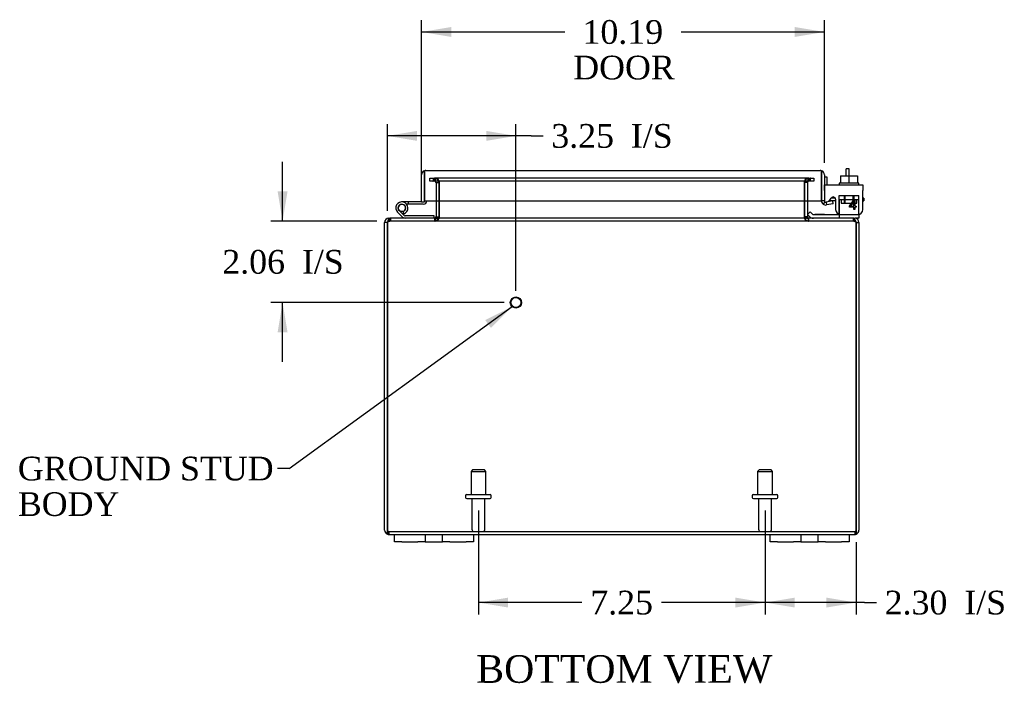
# Model space of a CAD drawing. Header units: inches. Extents: x 6 to 117, y 1 to 79.
# Tile 2 of 8: x 25 to 50, y 1 to 18. Entities that reach past the tile are written whole.
import ezdxf
from ezdxf.enums import TextEntityAlignment as Align

# ---------------------------------------------------------------- set-up
doc = ezdxf.new("R2010")
doc.units = ezdxf.units.IN
doc.header["$MEASUREMENT"] = 0
for name, color, linetype in [('COM40153-1', 7, 'CONTINUOUS'), ('COM40153-2', 7, 'CONTINUOUS'), ('COM42667', 7, 'CONTINUOUS'), ('COM42780', 7, 'CONTINUOUS'), ('COM48470', 7, 'CONTINUOUS'), ('COM71780-5', 7, 'CONTINUOUS'), ('DEFAULT', 7, 'CONTINUOUS'), ('FET07710', 7, 'CONTINUOUS'), ('HNG10620-16B', 7, 'CONTINUOUS'), ('HNG10620-16C', 7, 'CONTINUOUS'), ('HNG10620-16P', 7, 'CONTINUOUS'), ('SCC19011', 7, 'CONTINUOUS'), ('STD21878', 7, 'CONTINUOUS'), ('STD26094', 7, 'CONTINUOUS'), ('WAF25035', 7, 'CONTINUOUS')]:
    doc.layers.add(name, color=color, linetype=linetype)
doc.styles.add('SEACAD_TIMES_NEW_ROMAN', font='times.ttf')

# ---------------------------------------------------------------- blocks, each defined once
blk = doc.blocks.new('SEANNOT_GROUP1')
at = {"layer": 'DEFAULT', "linetype": 'Continuous'}
blk.add_hatch(color=136, dxfattribs=at).paths.add_polyline_path([(37.118, 10.136), (37.652, 10.678), (36.971, 10.338)])
at = {"layer": 'DEFAULT', "color": 136, "linetype": 'Continuous'}
blk.add_line((32.015, 6.58), (31.715, 6.58), dxfattribs=at)
blk.add_lwpolyline([(32.015, 6.58), (37.652, 10.678)], dxfattribs=at)
at = {"layer": 'DEFAULT', "color": 136, "linetype": 'Continuous', "style": 'SEACAD_TIMES_NEW_ROMAN'}
for s, p in [('GROUND STUD', (25.15, 6.88)), ('BODY', (25.15, 5.98))]:
    blk.add_text(s, height=0.6, dxfattribs=at).set_placement(p, align=Align.TOP_LEFT)
blk = doc.blocks.new('GDIMGGROUP7')
at = {"layer": 'DEFAULT', "linetype": 'Continuous'}
for points in [[(44.801, 3.064), (44.801, 3.314), (44.051, 3.189)], [(45.604, 3.064), (46.354, 3.189), (45.604, 3.314)]]:
    blk.add_hatch(color=136, dxfattribs=at).paths.add_polyline_path(points)
at = {"layer": 'DEFAULT', "color": 136, "linetype": 'Continuous'}
for p, q in [((44.051, 5.521), (44.051, 2.889)), ((46.354, 4.72), (46.354, 2.889)), ((46.566, 3.189), (44.051, 3.189)), ((46.566, 3.189), (46.866, 3.189))]:
    blk.add_line(p, q, dxfattribs=at)
at = {"layer": 'DEFAULT', "color": 136, "linetype": 'Continuous', "style": 'SEACAD_TIMES_NEW_ROMAN'}
for s, p in [('2.30', (47.076, 3.489)), ('I/S', (49.089, 3.489))]:
    blk.add_text(s, height=0.6, dxfattribs=at).set_placement(p, align=Align.TOP_LEFT)
blk = doc.blocks.new('GDIMGGROUP8')
at = {"layer": 'DEFAULT', "linetype": 'Continuous'}
for points in [[(37.551, 3.064), (37.551, 3.314), (36.801, 3.189)], [(43.301, 3.064), (44.051, 3.189), (43.301, 3.314)]]:
    blk.add_hatch(color=136, dxfattribs=at).paths.add_polyline_path(points)
at = {"layer": 'DEFAULT', "color": 136, "linetype": 'Continuous'}
for p, q in [((36.801, 5.521), (36.801, 2.889)), ((44.051, 5.521), (44.051, 2.889)), ((39.42, 3.189), (36.801, 3.189)), ((44.051, 3.189), (41.432, 3.189))]:
    blk.add_line(p, q, dxfattribs=at)
at = {"layer": 'DEFAULT', "color": 136, "linetype": 'Continuous', "style": 'SEACAD_TIMES_NEW_ROMAN'}
blk.add_text('7.25', height=0.6, dxfattribs=at).set_placement((39.63, 3.489), align=Align.TOP_LEFT)
blk = doc.blocks.new('GDIMGGROUP14')
at = {"layer": 'DEFAULT', "linetype": 'Continuous'}
for points in [[(31.722, 13.59), (31.847, 12.84), (31.972, 13.59)], [(31.722, 10.03), (31.972, 10.03), (31.847, 10.78)]]:
    blk.add_hatch(color=136, dxfattribs=at).paths.add_polyline_path(points)
at = {"layer": 'DEFAULT', "color": 136, "linetype": 'Continuous'}
for p, q in [((31.847, 12.84), (31.847, 14.34)), ((34.234, 12.84), (31.547, 12.84)), ((37.448, 10.78), (31.547, 10.78)), ((31.847, 9.28), (31.847, 10.78))]:
    blk.add_line(p, q, dxfattribs=at)
at = {"layer": 'DEFAULT', "color": 136, "linetype": 'Continuous', "style": 'SEACAD_TIMES_NEW_ROMAN'}
for s, p in [('2.06', (30.322, 12.11)), ('I/S', (32.335, 12.11))]:
    blk.add_text(s, height=0.6, dxfattribs=at).set_placement(p, align=Align.TOP_LEFT)
blk = doc.blocks.new('GDIMGGROUP15')
at = {"layer": 'DEFAULT', "linetype": 'Continuous'}
for points in [[(35.248, 15.121), (34.498, 14.996), (35.248, 14.871)], [(36.998, 15.121), (36.998, 14.871), (37.748, 14.996)]]:
    blk.add_hatch(color=136, dxfattribs=at).paths.add_polyline_path(points)
at = {"layer": 'DEFAULT', "color": 136, "linetype": 'Continuous'}
for p, q in [((34.498, 13.104), (34.498, 15.296)), ((37.748, 11.08), (37.748, 15.296)), ((38.134, 14.996), (34.498, 14.996)), ((38.134, 14.996), (38.434, 14.996))]:
    blk.add_line(p, q, dxfattribs=at)
at = {"layer": 'DEFAULT', "color": 136, "linetype": 'Continuous', "style": 'SEACAD_TIMES_NEW_ROMAN'}
for s, p in [('3.25', (38.644, 15.296)), ('I/S', (40.656, 15.296))]:
    blk.add_text(s, height=0.6, dxfattribs=at).set_placement(p, align=Align.TOP_LEFT)
blk = doc.blocks.new('GDIMGGROUP20')
at = {"layer": 'DEFAULT', "linetype": 'Continuous'}
for points in [[(36.113, 17.75), (35.363, 17.625), (36.113, 17.5)], [(44.801, 17.75), (44.801, 17.5), (45.551, 17.625)]]:
    blk.add_hatch(color=136, dxfattribs=at).paths.add_polyline_path(points)
at = {"layer": 'DEFAULT', "color": 136, "linetype": 'Continuous'}
for p, q in [((35.363, 13.971), (35.363, 17.925)), ((45.551, 14.314), (45.551, 17.925)), ((35.363, 17.625), (38.989, 17.625)), ((41.925, 17.625), (45.551, 17.625))]:
    blk.add_line(p, q, dxfattribs=at)
at = {"layer": 'DEFAULT', "color": 136, "linetype": 'Continuous', "style": 'SEACAD_TIMES_NEW_ROMAN'}
for s, p in [('10.19', (39.433, 17.925)), ('DOOR', (39.199, 17.025))]:
    blk.add_text(s, height=0.6, dxfattribs=at).set_placement(p, align=Align.TOP_LEFT)

msp = doc.modelspace()

# ---------------------------------------------------------------- linework, layer by layer
at = {"layer": 'COM40153-1', "color": 7}
for p, q in [((46.104, 13.984), (46.104, 14.162)), ((46.176, 14.162), (46.104, 14.162)), ((46.176, 13.984), (46.176, 14.162))]:
    msp.add_line(p, q, dxfattribs=at)
at = {"layer": 'COM40153-2', "color": 7}
for p, q in [((45.623, 13.95), (45.551, 13.95)), ((45.623, 13.758), (45.623, 13.95)), ((45.836, 13.35), (45.677, 13.35)), ((45.827, 13.422), (45.724, 13.422)), ((46.551, 13.422), (46.522, 13.422)), ((46.522, 13.35), (46.551, 13.35)), ((46.551, 13.422), (46.551, 13.35))]:
    msp.add_line(p, q, dxfattribs=at)
msp.add_arc((45.659, 13.458), 0.108, 180, 186.8545, dxfattribs=at)
at = {"layer": 'COM42667', "color": 7}
for p, q in [((45.552, 13.758), (46.522, 13.758)), ((45.552, 13.615), (45.552, 13.758)), ((46.522, 13.758), (46.522, 13.615)), ((45.552, 13.615), (45.552, 13.359)), ((46.522, 13.132), (46.522, 13.615)), ((45.666, 13.332), (45.725, 13.424)), ((45.836, 13.392), (45.836, 13.132)), ((46.185, 13.22), (46.3, 13.382)), ((46.185, 13.192), (46.185, 13.22)), ((46.294, 13.333), (46.215, 13.22)), ((46.215, 13.22), (46.294, 13.22)), ((46.294, 13.22), (46.294, 13.333)), ((46.3, 13.382), (46.325, 13.382)), ((46.325, 13.382), (46.325, 13.22)), ((46.325, 13.22), (46.358, 13.22)), ((46.358, 13.22), (46.358, 13.192)), ((46.294, 13.192), (46.185, 13.192)), ((46.294, 13.132), (46.294, 13.192)), ((46.325, 13.132), (46.294, 13.132)), ((46.358, 13.192), (46.325, 13.192)), ((46.325, 13.192), (46.325, 13.132))]:
    msp.add_line(p, q, dxfattribs=at)
for centre, radius, start, end in [((45.776, 13.392), 0.06, 0, 147.1545), ((45.612, 13.359), 0.06, 180, 202.199), ((45.961, 13.132), 0.125, 180, 270), ((46.397, 13.132), 0.125, 270, 0)]:
    msp.add_arc(centre, radius, start, end, dxfattribs=at)
at = {"layer": 'COM42780', "color": 7}
for p, q in [((45.923, 13.484), (46.423, 13.484)), ((45.923, 13.398), (45.923, 13.484)), ((46.048, 13.484), (46.048, 13.294)), ((46.066, 13.484), (46.066, 13.294)), ((46.279, 13.294), (46.279, 13.484)), ((46.298, 13.484), (46.298, 13.294)), ((46.423, 13.344), (46.423, 13.484)), ((45.922, 13.344), (45.923, 13.398)), ((45.923, 13.398), (45.923, 12.928)), ((45.923, 13.389), (46.423, 13.389)), ((45.978, 13.389), (45.978, 13.294)), ((45.978, 13.294), (46.368, 13.294)), ((46.368, 13.294), (46.368, 13.389)), ((46.423, 13.054), (46.423, 13.344)), ((45.123, 13.004), (45.19, 13.072)), ((45.123, 13.004), (45.173, 12.954)), ((45.19, 13.072), (45.241, 13.021)), ((45.274, 13.007), (46.173, 13.007)), ((45.308, 13.006), (45.308, 13.007)), ((45.368, 13.006), (45.308, 13.006)), ((45.368, 13.006), (45.368, 13.007)), ((45.396, 13.006), (45.368, 13.006)), ((45.396, 13.006), (45.396, 13.007)), ((45.558, 13.006), (45.396, 13.006)), ((45.509, 13.006), (45.509, 13.007)), ((45.558, 13.006), (45.558, 13.007)), ((46.173, 13.007), (46.423, 13.007)), ((46.423, 13.01), (46.423, 13.054)), ((46.423, 13.007), (46.423, 13.01)), ((46.423, 13.007), (46.423, 12.912)), ((46.423, 12.912), (46.318, 12.912))]:
    msp.add_line(p, q, dxfattribs=at)
for radius in [0.143, 0.048]:
    msp.add_arc((45.274, 13.055), radius, 225, 270, dxfattribs=at)
msp.add_ellipse((45.673, 14.012), major_axis=(0, -14.322), ratio=0.017455, start_param=1.503851, end_param=1.524085, dxfattribs=at)
for points, knots in [([(45.914, 13.007), (45.916, 13.007), (45.917, 13.008), (45.919, 13.012), (45.919, 13.013), (45.92, 13.014)], [0, 0, 0, 0, 0.25, 0.25, 0.3597521, 0.3597521, 0.3597521, 0.3597521]), ([(45.92, 13.014), (45.92, 13.014), (45.92, 13.015), (45.92, 13.017), (45.92, 13.018), (45.921, 13.025), (45.922, 13.03), (45.922, 13.042), (45.922, 13.048), (45.922, 13.054)], [0.3597521, 0.3597521, 0.3597521, 0.3597521, 0.375, 0.375, 0.5, 0.5, 0.75, 0.75, 1, 1, 1, 1]), ([(45.923, 12.928), (45.923, 12.922), (45.922, 12.919), (45.919, 12.913), (45.917, 12.912), (45.914, 12.912)], [0, 0, 0, 0, 0.5, 0.5, 1, 1, 1, 1])]:
    msp.add_open_spline(points, degree=3, knots=knots, dxfattribs=at)
at = {"layer": 'COM48470', "color": 7}
for p, q in [((35.571, 13.925), (35.647, 13.925)), ((35.571, 13.853), (35.571, 13.925)), ((35.647, 13.853), (35.571, 13.853)), ((35.647, 13.925), (35.655, 13.925)), ((35.647, 13.853), (35.655, 13.853)), ((35.655, 13.925), (35.7, 13.925)), ((35.655, 13.925), (35.655, 13.853)), ((35.7, 13.853), (35.655, 13.853)), ((35.693, 13.853), (35.693, 13.925)), ((45.152, 13.925), (35.7, 13.925)), ((45.152, 13.853), (35.7, 13.853)), ((35.711, 13.853), (35.711, 13.925)), ((35.729, 13.817), (35.801, 13.817)), ((35.729, 13.817), (35.729, 13.355)), ((35.801, 13.817), (35.801, 13.355)), ((35.814, 13.355), (35.814, 13.817)), ((45.038, 13.817), (45.038, 13.355)), ((45.123, 13.817), (45.051, 13.817)), ((45.051, 13.817), (45.051, 13.355)), ((45.123, 13.817), (45.123, 13.355)), ((45.141, 13.853), (45.141, 13.925)), ((45.152, 13.925), (45.197, 13.925)), ((45.197, 13.853), (45.152, 13.853)), ((45.159, 13.925), (45.159, 13.853)), ((45.205, 13.925), (45.197, 13.925)), ((45.197, 13.853), (45.197, 13.925)), ((45.205, 13.853), (45.197, 13.853)), ((45.205, 13.925), (45.281, 13.925)), ((45.281, 13.853), (45.205, 13.853)), ((45.281, 13.925), (45.281, 13.853)), ((35.729, 13.355), (35.729, 12.948)), ((35.801, 13.355), (35.801, 12.948)), ((35.814, 12.948), (35.814, 13.355)), ((45.038, 13.355), (45.038, 12.948)), ((45.051, 13.355), (45.051, 12.948)), ((45.123, 13.355), (45.123, 12.948)), ((34.426, 5.02), (34.426, 12.804)), ((34.498, 12.804), (34.426, 12.804)), ((34.498, 5.02), (34.498, 12.804)), ((34.498, 12.804), (34.498, 5.02)), ((34.534, 12.888), (34.534, 12.912)), ((34.534, 12.912), (34.558, 12.912)), ((34.534, 12.84), (34.534, 12.888)), ((34.534, 12.84), (34.558, 12.84)), ((34.558, 12.912), (34.558, 12.84)), ((34.558, 12.912), (34.56, 12.912)), ((34.558, 12.84), (34.56, 12.84)), ((34.56, 12.84), (34.56, 12.912)), ((46.292, 12.912), (34.56, 12.912)), ((46.292, 12.84), (34.56, 12.84)), ((34.576, 12.912), (34.576, 12.84)), ((35.693, 12.912), (35.693, 12.84)), ((35.711, 12.912), (35.711, 12.84)), ((35.729, 12.948), (35.801, 12.948)), ((45.123, 12.948), (45.051, 12.948)), ((45.141, 12.912), (45.141, 12.84)), ((45.159, 12.84), (45.159, 12.912)), ((46.276, 12.912), (46.276, 12.84)), ((46.292, 12.84), (46.292, 12.912)), ((46.292, 12.912), (46.294, 12.912)), ((46.292, 12.84), (46.294, 12.84)), ((46.294, 12.912), (46.294, 12.84)), ((46.294, 12.912), (46.318, 12.912)), ((46.294, 12.84), (46.318, 12.84)), ((46.318, 12.888), (46.318, 12.912)), ((46.318, 12.84), (46.318, 12.888)), ((46.354, 12.804), (46.426, 12.804)), ((46.354, 12.804), (46.354, 5.02)), ((46.354, 5.02), (46.354, 12.804)), ((46.426, 12.804), (46.426, 5.02)), ((34.498, 4.918), (34.498, 5.02)), ((34.498, 5.02), (34.498, 4.918)), ((34.534, 4.984), (46.318, 4.984)), ((34.534, 4.984), (34.534, 4.912)), ((46.318, 4.984), (46.318, 4.912)), ((46.354, 4.918), (46.354, 5.02)), ((46.354, 5.02), (46.354, 4.918)), ((34.534, 4.912), (34.676, 4.912)), ((36.676, 4.912), (44.176, 4.912)), ((46.176, 4.912), (46.318, 4.912))]:
    msp.add_line(p, q, dxfattribs=at)
for centre, radius, start, end in [((35.693, 13.817), 0.108, 0, 90), ((35.693, 13.817), 0.036, 0, 90), ((35.709, 13.819), 0.106, 358.8074, 88.6926), ((45.143, 13.819), 0.106, 91.3077, 181.1923), ((45.159, 13.817), 0.108, 90, 180), ((45.159, 13.817), 0.036, 90, 180), ((34.534, 12.804), 0.108, 90, 180), ((34.534, 12.804), 0.036, 141.2767, 180), ((34.534, 12.804), 0.036, 90, 141.2767), ((35.693, 12.948), 0.036, 270, 0), ((35.693, 12.948), 0.108, 270, 349.6016), ((35.709, 12.946), 0.106, 271.3077, 1.1923), ((35.693, 12.948), 0.108, 349.6016, 360), ((45.143, 12.946), 0.106, 178.8074, 268.6926), ((45.159, 12.948), 0.108, 180, 190.3994), ((45.159, 12.948), 0.108, 190.3994, 270), ((45.159, 12.948), 0.036, 180, 270), ((46.318, 12.804), 0.108, 0, 90), ((46.318, 12.804), 0.036, 38.7233, 90), ((46.318, 12.804), 0.036, 0, 38.7233), ((34.534, 5.02), 0.108, 180, 250.5288), ((34.534, 5.02), 0.036, 180, 270), ((46.318, 5.02), 0.036, 270, 0), ((46.318, 5.02), 0.108, 289.4712, 0), ((34.534, 5.02), 0.108, 250.5288, 270), ((46.318, 5.02), 0.108, 270, 289.4712)]:
    msp.add_arc(centre, radius, start, end, dxfattribs=at)
for centre, major_axis, start_param, end_param in [((34.534, 5.02), (0, 0.036), 1.570796, 3.141593), ((46.318, 5.02), (0, 0.036), 3.141593, 4.712389), ((34.534, 5.02), (0, 0.108), 2.801756, 3.141593), ((46.318, 5.02), (0, 0.108), 3.141593, 3.48143)]:
    msp.add_ellipse(centre, major_axis=major_axis, ratio=0.997813, start_param=start_param, end_param=end_param, dxfattribs=at)
for points, knots in [([(35.814, 13.817), (35.814, 13.819), (35.814, 13.821), (35.812, 13.824), (35.811, 13.826), (35.807, 13.831), (35.803, 13.833), (35.795, 13.838), (35.791, 13.84), (35.782, 13.843), (35.777, 13.845), (35.762, 13.849), (35.752, 13.85), (35.732, 13.853), (35.721, 13.853), (35.711, 13.853)], [0, 0, 0, 0, 0.0625, 0.0625, 0.125, 0.125, 0.25, 0.25, 0.375, 0.375, 0.5, 0.5, 0.75, 0.75, 1, 1, 1, 1]), ([(45.141, 13.853), (45.131, 13.853), (45.12, 13.853), (45.1, 13.85), (45.09, 13.849), (45.075, 13.845), (45.07, 13.843), (45.061, 13.84), (45.057, 13.838), (45.048, 13.833), (45.045, 13.831), (45.041, 13.826), (45.04, 13.824), (45.038, 13.821), (45.038, 13.819), (45.038, 13.817)], [0, 0, 0, 0, 0.25, 0.25, 0.5, 0.5, 0.625, 0.625, 0.75, 0.75, 0.875, 0.875, 0.9375, 0.9375, 1, 1, 1, 1]), ([(34.498, 12.804), (34.503, 12.818), (34.508, 12.832), (34.519, 12.859), (34.524, 12.87), (34.534, 12.89), (34.539, 12.898), (34.549, 12.909), (34.555, 12.912), (34.56, 12.912)], [0, 0, 0, 0, 0.25, 0.25, 0.5, 0.5, 0.75, 0.75, 1, 1, 1, 1]), ([(34.498, 12.804), (34.508, 12.814), (34.519, 12.823), (34.539, 12.836), (34.549, 12.84), (34.56, 12.84)], [0, 0, 0, 0, 0.5, 0.5, 1, 1, 1, 1]), ([(35.711, 12.912), (35.721, 12.912), (35.732, 12.913), (35.752, 12.915), (35.762, 12.917), (35.777, 12.92), (35.782, 12.922), (35.791, 12.925), (35.795, 12.927), (35.803, 12.932), (35.807, 12.934), (35.811, 12.939), (35.812, 12.941), (35.814, 12.944), (35.814, 12.946), (35.814, 12.948)], [0, 0, 0, 0, 0.25, 0.25, 0.5, 0.5, 0.625, 0.625, 0.75, 0.75, 0.875, 0.875, 0.9375, 0.9375, 1, 1, 1, 1]), ([(45.038, 12.948), (45.038, 12.946), (45.038, 12.944), (45.04, 12.941), (45.041, 12.939), (45.045, 12.934), (45.048, 12.932), (45.057, 12.927), (45.061, 12.925), (45.07, 12.922), (45.075, 12.92), (45.09, 12.917), (45.1, 12.915), (45.12, 12.913), (45.131, 12.912), (45.141, 12.912)], [0, 0, 0, 0, 0.0625, 0.0625, 0.125, 0.125, 0.25, 0.25, 0.375, 0.375, 0.5, 0.5, 0.75, 0.75, 1, 1, 1, 1]), ([(46.292, 12.912), (46.297, 12.912), (46.302, 12.909), (46.313, 12.898), (46.318, 12.89), (46.328, 12.87), (46.333, 12.859), (46.344, 12.832), (46.349, 12.818), (46.354, 12.804)], [0, 0, 0, 0, 0.25, 0.25, 0.5, 0.5, 0.75, 0.75, 1, 1, 1, 1]), ([(46.292, 12.84), (46.302, 12.84), (46.313, 12.836), (46.333, 12.823), (46.344, 12.814), (46.354, 12.804)], [0, 0, 0, 0, 0.5, 0.5, 1, 1, 1, 1])]:
    msp.add_open_spline(points, degree=3, knots=knots, dxfattribs=at)
at = {"layer": 'COM71780-5', "color": 7}
for p, q in [((35.363, 13.327), (35.363, 14.014)), ((35.435, 14.116), (35.435, 14.014)), ((35.435, 14.014), (35.435, 14.116)), ((35.435, 13.327), (35.435, 14.014)), ((35.435, 14.014), (35.435, 13.355)), ((35.471, 14.122), (45.443, 14.122)), ((45.479, 14.014), (45.479, 14.116)), ((45.479, 14.116), (45.479, 14.014)), ((45.479, 13.355), (45.479, 14.014)), ((45.479, 14.014), (45.479, 13.355)), ((45.551, 14.014), (45.551, 13.355)), ((35.363, 13.327), (35.435, 13.327)), ((35.435, 13.355), (45.479, 13.355)), ((45.551, 13.355), (45.479, 13.355)), ((45.564, 13.328), (45.518, 13.272)), ((45.763, 13.35), (45.593, 13.32)), ((45.593, 13.32), (45.606, 13.249)), ((45.776, 13.279), (45.606, 13.249)), ((45.776, 13.279), (45.763, 13.35))]:
    msp.add_line(p, q, dxfattribs=at)
for centre, radius, start, end in [((35.471, 14.014), 0.108, 109.4712, 180), ((35.471, 14.014), 0.108, 90, 109.4712), ((45.443, 14.014), 0.108, 70.5288, 90), ((45.443, 14.014), 0.108, 0, 70.5288), ((45.587, 13.355), 0.108, 180, 230), ((45.587, 13.355), 0.108, 230.0001, 279.9999), ((45.587, 13.355), 0.036, 180, 230), ((45.587, 13.355), 0.036, 230, 280)]:
    msp.add_arc(centre, radius, start, end, dxfattribs=at)
for centre, start_param, end_param in [((35.471, 14.014), 3.141593, 3.48143), ((45.443, 14.014), 2.801756, 3.141593)]:
    msp.add_ellipse(centre, major_axis=(0, -0.108), ratio=0.997813, start_param=start_param, end_param=end_param, dxfattribs=at)
at = {"layer": 'FET07710', "color": 7}
for p, q in [((34.676, 4.725), (34.676, 4.912)), ((34.676, 4.912), (34.863, 4.912)), ((34.863, 4.912), (35.27, 4.912)), ((35.27, 4.912), (35.457, 4.912)), ((35.457, 4.912), (35.675, 4.912)), ((35.457, 4.912), (35.457, 4.725)), ((35.675, 4.912), (35.676, 4.912)), ((35.676, 4.912), (35.894, 4.912)), ((35.894, 4.725), (35.894, 4.912)), ((35.894, 4.912), (36.081, 4.912)), ((36.081, 4.912), (36.488, 4.912)), ((36.488, 4.912), (36.676, 4.912)), ((36.676, 4.912), (36.676, 4.725)), ((44.176, 4.725), (44.176, 4.912)), ((44.176, 4.912), (44.363, 4.912)), ((44.363, 4.912), (44.77, 4.912)), ((44.77, 4.912), (44.957, 4.912)), ((44.957, 4.912), (45.175, 4.912)), ((44.957, 4.912), (44.957, 4.725)), ((45.175, 4.912), (45.176, 4.912)), ((45.176, 4.912), (45.394, 4.912)), ((45.394, 4.725), (45.394, 4.912)), ((45.394, 4.912), (45.581, 4.912)), ((45.581, 4.912), (45.988, 4.912)), ((45.988, 4.912), (46.176, 4.912)), ((46.176, 4.912), (46.176, 4.725)), ((34.863, 4.725), (34.676, 4.725)), ((34.863, 4.725), (35.27, 4.725)), ((35.457, 4.725), (35.27, 4.725)), ((35.457, 4.725), (35.675, 4.725)), ((35.675, 4.725), (35.676, 4.725)), ((35.676, 4.725), (35.894, 4.725)), ((36.081, 4.725), (35.894, 4.725)), ((36.081, 4.725), (36.488, 4.725)), ((36.676, 4.725), (36.488, 4.725)), ((44.363, 4.725), (44.176, 4.725)), ((44.363, 4.725), (44.77, 4.725)), ((44.957, 4.725), (44.77, 4.725)), ((44.957, 4.725), (45.175, 4.725)), ((45.175, 4.725), (45.176, 4.725)), ((45.176, 4.725), (45.394, 4.725)), ((45.581, 4.725), (45.394, 4.725)), ((45.581, 4.725), (45.988, 4.725)), ((46.176, 4.725), (45.988, 4.725))]:
    msp.add_line(p, q, dxfattribs=at)
at = {"layer": 'HNG10620-16B', "color": 7}
for p, q in [((34.883, 12.938), (34.756, 13.065)), ((34.925, 12.981), (34.799, 13.107)), ((34.91, 13.026), (34.893, 13.084)), ((35.681, 12.972), (34.946, 12.972)), ((35.681, 12.912), (35.681, 12.972))]:
    msp.add_line(p, q, dxfattribs=at)
for centre, radius, start, end in [((34.865, 13.173), 0.154, 287.1819, 225), ((34.865, 13.173), 0.0938, 287.1819, 225), ((34.946, 13.001), 0.029, 225, 270), ((34.946, 13.001), 0.089, 225, 270)]:
    msp.add_arc(centre, radius, start, end, dxfattribs=at)
at = {"layer": 'HNG10620-16C', "color": 7}
for p, q in [((35.435, 13.807), (35.435, 13.807)), ((35.019, 13.327), (34.865, 13.327)), ((35.019, 13.267), (34.987, 13.267)), ((35.363, 13.327), (35.019, 13.327)), ((35.019, 13.327), (35.019, 13.267)), ((35.406, 13.267), (35.019, 13.267))]:
    msp.add_line(p, q, dxfattribs=at)
for centre, radius, start, end in [((35.406, 13.356), 0.089, 270, 0), ((34.865, 13.173), 0.154, 277.4281, 287.1819)]:
    msp.add_arc(centre, radius, start, end, dxfattribs=at)
at = {"layer": 'HNG10620-16P', "color": 7}
msp.add_circle((34.865, 13.173), 0.0938, dxfattribs=at)
at = {"layer": 'SCC19011', "color": 7}
for p, q in [((45.958, 13.984), (45.958, 13.803)), ((45.958, 13.984), (46.173, 13.984)), ((46.173, 13.984), (46.173, 13.803)), ((46.173, 13.984), (46.388, 13.984)), ((46.388, 13.984), (46.388, 13.803))]:
    msp.add_line(p, q, dxfattribs=at)
at = {"layer": 'STD21878', "color": 7}
for radius in [0.141, 0.125]:
    msp.add_circle((37.748, 10.78), radius, dxfattribs=at)
at = {"layer": 'STD26094', "color": 7}
for p, q in [((36.651, 6.546), (36.613, 6.509)), ((36.613, 6.509), (36.988, 6.509)), ((36.613, 6.509), (36.613, 5.921)), ((36.951, 6.546), (36.651, 6.546)), ((36.988, 6.509), (36.951, 6.546)), ((36.988, 5.921), (36.988, 6.509)), ((43.901, 6.546), (43.863, 6.509)), ((43.863, 6.509), (44.238, 6.509)), ((43.863, 6.509), (43.863, 5.921)), ((44.201, 6.546), (43.901, 6.546)), ((44.238, 6.509), (44.201, 6.546)), ((44.238, 5.921), (44.238, 6.509)), ((36.476, 5.891), (36.476, 5.851)), ((36.506, 5.921), (37.096, 5.921)), ((36.506, 5.821), (37.096, 5.821)), ((36.636, 5.821), (36.636, 5.044)), ((36.966, 5.044), (36.966, 5.821)), ((37.126, 5.851), (37.126, 5.891)), ((43.726, 5.891), (43.726, 5.851)), ((43.756, 5.921), (44.346, 5.921)), ((43.756, 5.821), (44.346, 5.821)), ((43.886, 5.821), (43.886, 5.044)), ((44.216, 5.044), (44.216, 5.821)), ((44.376, 5.851), (44.376, 5.891))]:
    msp.add_line(p, q, dxfattribs=at)
for centre, radius, start, end in [((36.506, 5.891), 0.03, 90, 180), ((36.506, 5.851), 0.03, 180, 270), ((37.096, 5.891), 0.03, 0, 90), ((37.096, 5.851), 0.03, 270, 0), ((43.756, 5.891), 0.03, 90, 180), ((43.756, 5.851), 0.03, 180, 270), ((44.346, 5.891), 0.03, 0, 90), ((44.346, 5.851), 0.03, 270, 0), ((36.696, 5.044), 0.06, 180, 270), ((36.906, 5.044), 0.06, 270, 0), ((43.946, 5.044), 0.06, 180, 270), ((44.156, 5.044), 0.06, 270, 0)]:
    msp.add_arc(centre, radius, start, end, dxfattribs=at)
at = {"layer": 'WAF25035', "color": 7}
for p, q in [((46.423, 13.803), (45.923, 13.803)), ((45.923, 13.803), (45.923, 13.758)), ((46.423, 13.758), (46.423, 13.803))]:
    msp.add_line(p, q, dxfattribs=at)

# ---------------------------------------------------------------- block references
at = {"layer": 'DEFAULT', "color": 7}
for name in ['GDIMGGROUP20', 'GDIMGGROUP15', 'GDIMGGROUP14', 'SEANNOT_GROUP1', 'GDIMGGROUP8', 'GDIMGGROUP7']:
    msp.add_blockref(name, (0, 0), dxfattribs=at)

# ---------------------------------------------------------------- texts
at = {"layer": 'DEFAULT', "color": 7, "style": 'SEACAD_TIMES_NEW_ROMAN'}
msp.add_text('BOTTOM VIEW', height=0.7, dxfattribs=at).set_placement((36.745, 1.859), align=Align.TOP_LEFT)

doc.saveas('drawing.dxf')
